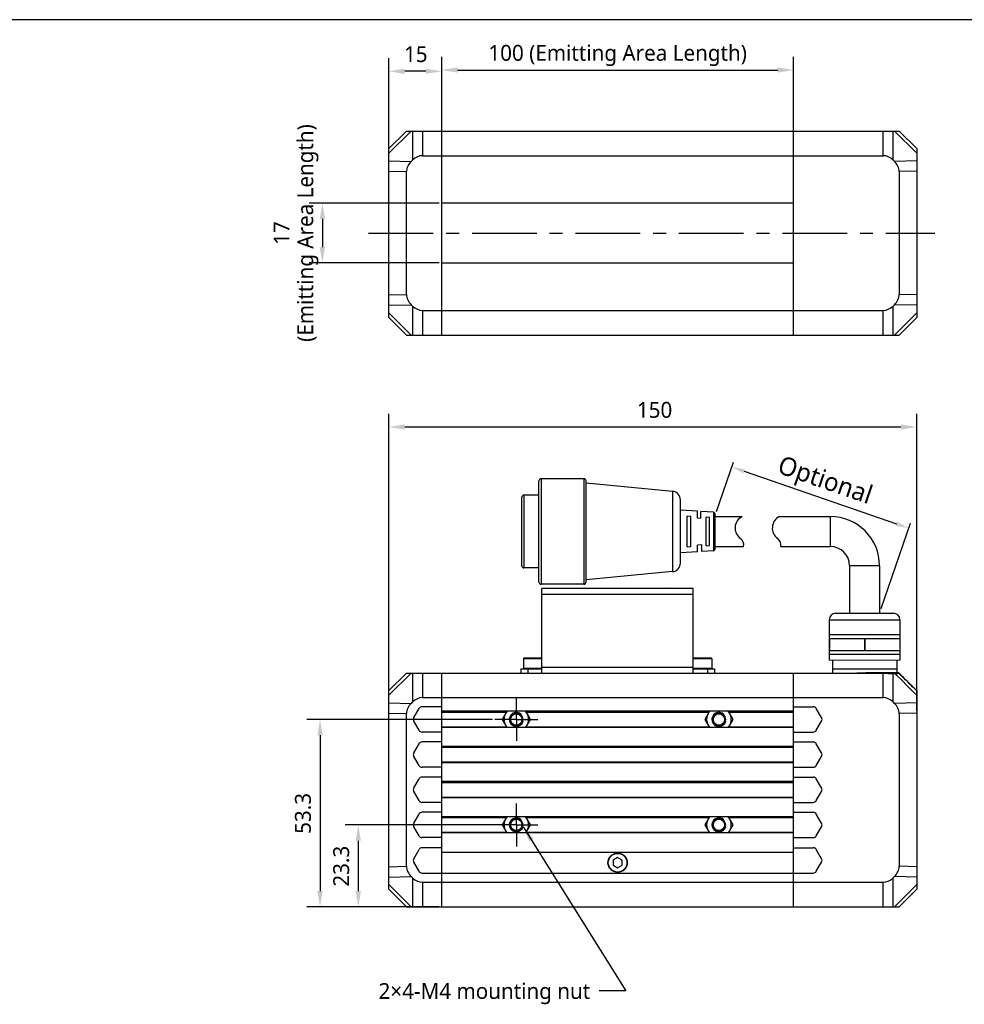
# Model space of a CAD drawing. Header units: millimetres. Extents: x -44 to 512, y 103 to 386.
# Tile 3 of 4: x 65 to 244, y 199 to 386. Entities that reach past the tile are written whole.
import ezdxf
from ezdxf.enums import TextEntityAlignment as Align

# ---------------------------------------------------------------- set-up
doc = ezdxf.new("R2010")
doc.units = ezdxf.units.MM
doc.header["$LTSCALE"] = 32.67
doc.header["$PDMODE"] = 3
doc.header["$PDSIZE"] = 8
doc.linetypes.add('CENTER', pattern=[0.6, 0.375, -0.075, 0.075, -0.075])
doc.layers.get('0').update_dxf_attribs({"linetype": 'CONTINUOUS'})
doc.layers.get('Defpoints').update_dxf_attribs({"linetype": 'CONTINUOUS'})
for name, color, linetype in [('00_COMPONENTS', 7, 'CONTINUOUS'), ('03_ALL_AXES', 7, 'CONTINUOUS'), ('3_ALL_AXES', 7, 'CONTINUOUS'), ('50_ALL_DETAILS', 7, 'CONTINUOUS'), ('51__DRAFT_DIMS', 7, 'CONTINUOUS')]:
    doc.layers.add(name, color=color, linetype=linetype)
doc.layers.add('标注', color=3, linetype='CONTINUOUS', lineweight=25)
doc.layers.add('粗实线', color=7, linetype='CONTINUOUS', lineweight=30)
doc.styles.get("Standard").update_dxf_attribs({"font": 'Roboto-Regular.ttf'})
doc.dimstyles.new('CST Standard', dxfattribs={"dimtxt": 3.5, "dimasz": 2.5, "dimexe": 1, "dimexo": 1, "dimgap": 0.6, "dimtad": 1, "dimtoh": 1, "dimdsep": 46, "dimtxsty": 'STANDARD', "dimcen": -2.5, "dimdle": 5, "dimadec": 1, "dimazin": 2, "dimtfac": 1, "dimtofl": 0, "dimtmove": 0, "dimatfit": 0, "dimfxl": 1, "dimtolj": 1, "dimarcsym": 0})
doc.dimstyles.new('DIMSTYLE_1', dxfattribs={"dimtxt": 3, "dimasz": 3, "dimexe": 2.5, "dimexo": 0.5, "dimgap": 0.75, "dimtad": 1, "dimlfac": 1.5, "dimdsep": 46, "dimtxsty": 'STANDARD', "dimblk": '_FILLED', "dimblk1": '_FILLED', "dimblk2": '_FILLED', "dimcen": 0.09, "dimclrt": 3, "dimazin": 2, "dimtp": 0.5, "dimtm": 0.5, "dimtfac": 1, "dimtofl": 0, "dimtmove": 0, "dimatfit": 3, "dimldrblk": '_FILLED', "dimfxl": 1, "dimtolj": 1, "dimarcsym": 0})
doc.dimstyles.new('DIMSTYLE_2', dxfattribs={"dimtxt": 3, "dimasz": 3, "dimexe": 2.5, "dimexo": 0.5, "dimgap": 0.75, "dimtad": 1, "dimlfac": 1.5, "dimdsep": 46, "dimtxsty": 'STANDARD', "dimblk": '_FILLED', "dimblk1": '_FILLED', "dimblk2": '_FILLED', "dimcen": 0.09, "dimclrt": 3, "dimazin": 2, "dimtp": 0.3, "dimtm": 0.3, "dimtfac": 1, "dimtofl": 0, "dimtmove": 0, "dimatfit": 3, "dimldrblk": '_FILLED', "dimfxl": 1, "dimtolj": 1, "dimarcsym": 0})
doc.dimstyles.new('DIMSTYLE_4', dxfattribs={"dimtxt": 3, "dimasz": 3, "dimexe": 2.5, "dimexo": 0.5, "dimgap": 0.75, "dimtad": 1, "dimlfac": 1.5, "dimdsep": 46, "dimtxsty": 'STANDARD', "dimblk": '_FILLED', "dimblk1": '_FILLED', "dimblk2": '_FILLED', "dimcen": 0.09, "dimclrt": 3, "dimazin": 2, "dimtp": 0.2, "dimtm": 0.2, "dimtfac": 1, "dimtofl": 0, "dimtmove": 0, "dimatfit": 3, "dimldrblk": '_FILLED', "dimfxl": 1, "dimtolj": 1, "dimarcsym": 0})
doc.dimstyles.get("Standard").update_dxf_attribs({"dimtxt": 3, "dimasz": 3, "dimexe": 2.5, "dimexo": 0.5, "dimtad": 1, "dimdsep": 46, "dimtxsty": 'STANDARD', "dimblk": '_FILLED', "dimblk1": '_FILLED', "dimblk2": '_FILLED', "dimcen": 0.09, "dimclrt": 3, "dimazin": 2, "dimtol": 1, "dimtp": 0.01, "dimtm": 0.01, "dimtfac": 1, "dimtofl": 0, "dimtmove": 0, "dimatfit": 3, "dimldrblk": '_FILLED', "dimfxl": 1, "dimtolj": 1, "dimarcsym": 0})

# ---------------------------------------------------------------- blocks, each defined once
blk = doc.blocks.new('_FILLED')
at = {"color": 0, "linetype": 'ByBlock'}
blk.add_solid([(0, 0), (-1, 0.167), (-1, -0.167)], dxfattribs=at)
blk = doc.blocks.new('*D1')
at = {"layer": '51__DRAFT_DIMS', "color": 0, "lineweight": -2}
for p, q in [((135.38, 254.65), (135.38, 310.88)), ((235.38, 254.65), (235.38, 310.88)), ((138.38, 308.38), (232.38, 308.38))]:
    blk.add_line(p, q, dxfattribs=at)
at = {"layer": 'Defpoints', "color": 0}
for p in [(235.38, 308.38), (135.38, 254.15), (235.38, 254.15)]:
    blk.add_point(p, dxfattribs=at)
at = {"layer": '51__DRAFT_DIMS', "color": 0, "linetype": 'ByBlock', "lineweight": -2, "xscale": 3, "yscale": 3, "zscale": 3, "rotation": 180}
blk.add_blockref('_FILLED', (135.38, 308.38), dxfattribs=at)
at = {"layer": '51__DRAFT_DIMS', "color": 0, "linetype": 'ByBlock', "lineweight": -2, "xscale": 3, "yscale": 3, "zscale": 3}
blk.add_blockref('_FILLED', (235.38, 308.38), dxfattribs=at)
at = {"layer": '51__DRAFT_DIMS', "color": 3, "insert": (185.71, 313.13), "char_height": 3, "attachment_point": 2, "line_spacing_factor": 0.9}
blk.add_mtext('\\A1;150', dxfattribs=at)
blk = doc.blocks.new('*D7')
at = {"layer": '51__DRAFT_DIMS', "color": 0, "lineweight": -2}
for p, q in [((144.88, 350.82), (120.27, 350.82)), ((122.77, 347.82), (122.77, 342.49)), ((144.88, 339.49), (120.27, 339.49))]:
    blk.add_line(p, q, dxfattribs=at)
at = {"layer": 'Defpoints', "color": 0}
for p in [(145.38, 350.82), (122.77, 339.49), (145.38, 339.49)]:
    blk.add_point(p, dxfattribs=at)
at = {"layer": '51__DRAFT_DIMS', "color": 0, "linetype": 'ByBlock', "lineweight": -2, "xscale": 3, "yscale": 3, "zscale": 3}
for p, rotation in [((122.77, 350.82), 90), ((122.77, 339.49), 270)]:
    blk.add_blockref('_FILLED', p, dxfattribs=dict(at, rotation=rotation))
at = {"layer": '51__DRAFT_DIMS', "color": 3, "insert": (113.52, 345.15), "char_height": 3, "attachment_point": 2, "rotation": 90, "line_spacing_factor": 0.9}
blk.add_mtext('\\A1;17\\P(Emitting Area Length)', dxfattribs=at)
blk = doc.blocks.new('*D8')
at = {"layer": '51__DRAFT_DIMS', "color": 0, "lineweight": -2}
for p, q in [((145.38, 360.32), (145.38, 378.56)), ((212.04, 360.32), (212.04, 378.56)), ((148.38, 376.06), (209.04, 376.06))]:
    blk.add_line(p, q, dxfattribs=at)
at = {"layer": 'Defpoints', "color": 0}
for p in [(212.04, 376.06), (145.38, 359.82), (212.04, 359.82)]:
    blk.add_point(p, dxfattribs=at)
at = {"layer": '51__DRAFT_DIMS', "color": 0, "linetype": 'ByBlock', "lineweight": -2, "xscale": 3, "yscale": 3, "zscale": 3, "rotation": 180}
blk.add_blockref('_FILLED', (145.38, 376.06), dxfattribs=at)
at = {"layer": '51__DRAFT_DIMS', "color": 0, "linetype": 'ByBlock', "lineweight": -2, "xscale": 3, "yscale": 3, "zscale": 3}
blk.add_blockref('_FILLED', (212.04, 376.06), dxfattribs=at)
at = {"layer": '51__DRAFT_DIMS', "color": 3, "insert": (178.71, 380.81), "char_height": 3, "attachment_point": 2, "line_spacing_factor": 0.9}
blk.add_mtext('\\A1;100 (Emitting Area Length)', dxfattribs=at)
blk = doc.blocks.new('*D9')
at = {"layer": '51__DRAFT_DIMS', "color": 0, "lineweight": -2}
for p, q in [((135.38, 357.4), (135.38, 378.32)), ((145.38, 360.32), (145.38, 378.32)), ((142.38, 375.82), (138.38, 375.82))]:
    blk.add_line(p, q, dxfattribs=at)
at = {"layer": 'Defpoints', "color": 0}
for p in [(135.38, 375.82), (145.38, 359.82), (135.38, 356.9)]:
    blk.add_point(p, dxfattribs=at)
at = {"layer": '51__DRAFT_DIMS', "color": 0, "linetype": 'ByBlock', "lineweight": -2, "xscale": 3, "yscale": 3, "zscale": 3, "rotation": 180}
blk.add_blockref('_FILLED', (135.38, 375.82), dxfattribs=at)
at = {"layer": '51__DRAFT_DIMS', "color": 0, "linetype": 'ByBlock', "lineweight": -2, "xscale": 3, "yscale": 3, "zscale": 3}
blk.add_blockref('_FILLED', (145.38, 375.82), dxfattribs=at)
at = {"layer": '51__DRAFT_DIMS', "color": 3, "insert": (140.46, 380.57), "char_height": 3, "attachment_point": 2, "line_spacing_factor": 0.9}
blk.add_mtext('\\A1;15', dxfattribs=at)
blk = doc.blocks.new('*D15')
at = {"layer": 'Defpoints', "color": 0}
for p in [(197.1, 291.41), (233.91, 289.21), (228.33, 273.06)]:
    blk.add_point(p, dxfattribs=at)
at = {"layer": '标注', "color": 0, "linetype": 'Continuous', "lineweight": -2, "ltscale": 3}
for p, q in [((197.42, 292.36), (200.66, 301.74)), ((202.7, 299.98), (231.54, 290.03)), ((228.66, 274), (234.23, 290.15))]:
    blk.add_line(p, q, dxfattribs=at)
at = {"layer": '标注', "color": 0}
for points in [[(202.83, 300.37), (202.56, 299.58), (200.33, 300.79)], [(231.41, 289.63), (231.68, 290.42), (233.91, 289.21)]]:
    blk.add_solid(points, dxfattribs=at)
at = {"layer": '标注', "color": 7, "insert": (217.88, 297.85), "char_height": 3.5, "attachment_point": 5, "rotation": 340.9636}
blk.add_mtext('\\A1;Optional', dxfattribs=at)
blk = doc.blocks.new('*D16')
at = {"layer": '51__DRAFT_DIMS', "color": 0, "lineweight": -2}
for p, q in [((155.57, 232.93), (127.07, 232.93)), ((129.57, 229.93), (129.57, 220.4)), ((144.81, 217.4), (127.07, 217.4))]:
    blk.add_line(p, q, dxfattribs=at)
at = {"layer": 'Defpoints', "color": 0}
for p in [(156.07, 232.93), (129.57, 217.4), (145.31, 217.4)]:
    blk.add_point(p, dxfattribs=at)
at = {"layer": '51__DRAFT_DIMS', "color": 0, "linetype": 'ByBlock', "lineweight": -2, "xscale": 3, "yscale": 3, "zscale": 3}
for p, rotation in [((129.57, 232.93), 90), ((129.57, 217.4), 270)]:
    blk.add_blockref('_FILLED', p, dxfattribs=dict(at, rotation=rotation))
at = {"layer": '51__DRAFT_DIMS', "color": 3, "insert": (124.82, 225.11), "char_height": 3, "attachment_point": 2, "rotation": 90, "line_spacing_factor": 0.9}
blk.add_mtext('\\A1;23.3', dxfattribs=at)
blk = doc.blocks.new('*D17')
at = {"layer": '51__DRAFT_DIMS', "color": 0, "lineweight": -2}
for p, q in [((154.99, 252.93), (119.82, 252.93)), ((122.32, 249.93), (122.32, 220.4)), ((144.81, 217.4), (119.82, 217.4))]:
    blk.add_line(p, q, dxfattribs=at)
at = {"layer": 'Defpoints', "color": 0}
for p in [(155.49, 252.93), (122.32, 217.4), (145.31, 217.4)]:
    blk.add_point(p, dxfattribs=at)
at = {"layer": '51__DRAFT_DIMS', "color": 0, "linetype": 'ByBlock', "lineweight": -2, "xscale": 3, "yscale": 3, "zscale": 3}
for p, rotation in [((122.32, 252.93), 89.99999999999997), ((122.32, 217.4), 270)]:
    blk.add_blockref('_FILLED', p, dxfattribs=dict(at, rotation=rotation))
at = {"layer": '51__DRAFT_DIMS', "color": 3, "insert": (117.57, 235.12), "char_height": 3, "attachment_point": 2, "rotation": 90, "line_spacing_factor": 0.9}
blk.add_mtext('\\A1;53.3', dxfattribs=at)

msp = doc.modelspace()

# ---------------------------------------------------------------- linework, layer by layer
at = {"color": 7}
msp.add_line((512.3029, 385.6008), (-43.7107, 385.6008), dxfattribs=at)
msp.add_line((232.1917, 271.8398), (232.1917, 264.1882))
at = {"layer": '00_COMPONENTS', "color": 7}
for p, q in [((135.3771, 361.1526), (138.7105, 364.486)), ((138.7105, 364.486), (232.0438, 364.486)), ((145.3771, 325.8193), (145.3771, 364.486)), ((212.0438, 325.8193), (212.0438, 364.486)), ((235.3771, 361.1526), (232.0438, 364.486)), ((135.3771, 329.1526), (135.3771, 361.1526)), ((235.3771, 361.1526), (235.3771, 329.1526)), ((139.8573, 358.9898), (139.5938, 358.7336)), ((141.7458, 359.8193), (229.0085, 359.8193)), ((231.1605, 358.7336), (230.8969, 358.9898)), ((138.7105, 333.5025), (138.7105, 356.8028)), ((232.0438, 356.8028), (232.0438, 333.5025)), ((212.0438, 350.8193), (145.3771, 350.8193)), ((145.3771, 339.486), (212.0438, 339.486)), ((139.5938, 331.5717), (139.8573, 331.3154)), ((141.7458, 330.486), (229.0085, 330.486)), ((230.8969, 331.3154), (231.1605, 331.5717)), ((135.3771, 329.1526), (138.7105, 325.8193)), ((235.3771, 329.1526), (232.0438, 325.8193)), ((138.7105, 325.8193), (232.0438, 325.8193)), ((164.3771, 261.7399), (164.3771, 277.7399)), ((193.0438, 277.7399), (164.3771, 277.7399)), ((167.1105, 277.8075), (167.0438, 277.7408)), ((167.1105, 277.8075), (168.9771, 277.8075)), ((168.9771, 277.8075), (169.0438, 277.7408)), ((188.4438, 277.8075), (188.3771, 277.7408)), ((188.4438, 277.8075), (190.3105, 277.8075)), ((190.3105, 277.8075), (190.3771, 277.7408)), ((193.0438, 261.7399), (193.0438, 277.7399)), ((160.8771, 264.4732), (160.8771, 262.6065)), ((164.3771, 264.5399), (160.9438, 264.5399)), ((196.4771, 264.5399), (193.0438, 264.5399)), ((196.5438, 264.4732), (196.5438, 262.6065)), ((135.3771, 258.4065), (138.7105, 261.7399)), ((138.7105, 261.7399), (231.9097, 261.7399)), ((145.3771, 217.4065), (145.3771, 261.7399)), ((160.3771, 262.5399), (160.3771, 261.7399)), ((160.3771, 262.5399), (164.3771, 262.5399)), ((193.0438, 262.5399), (197.0438, 262.5399)), ((197.0438, 262.5399), (197.0438, 261.7399)), ((212.0438, 217.4065), (212.0438, 261.7399)), ((231.9438, 261.7732), (225.7105, 261.7732)), ((231.9438, 261.7352), (231.9438, 261.7732)), ((135.3771, 220.7399), (135.3771, 258.4065)), ((235.3375, 258.4065), (235.3771, 258.4065)), ((235.3771, 258.4065), (235.3771, 220.7399)), ((139.8573, 256.2437), (139.5938, 255.9875)), ((141.7458, 257.0732), (229.0085, 257.0732)), ((231.1605, 255.9875), (230.8969, 256.2437)), ((138.7105, 225.0897), (138.7105, 254.0567)), ((140.0798, 253.2732), (141.0805, 255.0065)), ((145.3771, 255.3399), (141.6579, 255.3399)), ((212.0438, 254.4732), (145.3771, 254.4732)), ((157.7082, 254.4732), (156.823, 252.9399)), ((162.2116, 252.9399), (161.3263, 254.4732)), ((196.0947, 254.4732), (195.2094, 252.9399)), ((200.598, 252.9399), (199.7127, 254.4732)), ((212.0438, 255.3399), (215.7631, 255.3399)), ((217.3412, 253.2732), (216.3404, 255.0065)), ((232.0438, 254.0567), (232.0438, 225.0897)), ((141.0805, 250.8732), (140.0798, 252.6065)), ((156.823, 252.9399), (157.7082, 251.4065)), ((161.3263, 251.4065), (162.2116, 252.9399)), ((195.2094, 252.9399), (196.0947, 251.4065)), ((199.7127, 251.4065), (200.598, 252.9399)), ((216.3404, 250.8732), (217.3412, 252.6065)), ((145.3771, 250.5399), (141.6579, 250.5399)), ((212.0438, 251.4065), (145.3771, 251.4065)), ((212.0438, 250.5399), (215.7631, 250.5399)), ((140.0798, 246.6065), (141.0805, 248.3399)), ((145.3771, 248.6732), (141.6579, 248.6732)), ((212.0438, 248.6732), (215.7631, 248.6732)), ((217.3412, 246.6065), (216.3404, 248.3399)), ((212.0438, 247.8065), (145.3771, 247.8065)), ((141.0805, 244.2065), (140.0798, 245.9399)), ((212.0438, 244.7399), (145.3771, 244.7399)), ((216.3404, 244.2065), (217.3412, 245.9399)), ((145.3771, 243.8732), (141.6579, 243.8732)), ((212.0438, 243.8732), (215.7631, 243.8732)), ((140.0798, 239.9399), (141.0805, 241.6732)), ((145.3771, 242.0065), (141.6579, 242.0065)), ((212.0438, 241.1399), (145.3771, 241.1399)), ((212.0438, 242.0065), (215.7631, 242.0065)), ((217.3412, 239.9399), (216.3404, 241.6732)), ((141.0805, 237.5399), (140.0798, 239.2732)), ((216.3404, 237.5399), (217.3412, 239.2732)), ((145.3771, 237.2065), (141.6579, 237.2065)), ((212.0438, 238.0732), (145.3771, 238.0732)), ((212.0438, 237.2065), (215.7631, 237.2065)), ((145.3771, 235.3399), (141.6579, 235.3399)), ((212.0438, 235.3399), (215.7631, 235.3399)), ((140.0798, 233.2732), (141.0805, 235.0065)), ((212.0438, 234.4732), (145.3771, 234.4732)), ((157.7082, 234.4732), (156.823, 232.9399)), ((162.2116, 232.9399), (161.3263, 234.4732)), ((196.0947, 234.4732), (195.2094, 232.9399)), ((200.598, 232.9399), (199.7127, 234.4732)), ((217.3412, 233.2732), (216.3404, 235.0065)), ((141.0805, 230.8732), (140.0798, 232.6065)), ((156.823, 232.9399), (157.7082, 231.4065)), ((161.3263, 231.4065), (162.2116, 232.9399)), ((195.2094, 232.9399), (196.0947, 231.4065)), ((199.7127, 231.4065), (200.598, 232.9399)), ((216.3404, 230.8732), (217.3412, 232.6065)), ((145.3771, 230.5399), (141.6579, 230.5399)), ((212.0438, 231.4065), (145.3771, 231.4065)), ((212.0438, 230.5399), (215.7631, 230.5399)), ((140.0798, 226.5399), (141.0805, 228.2732)), ((145.3771, 228.6065), (141.6579, 228.6065)), ((212.0438, 228.6065), (215.7631, 228.6065)), ((217.3412, 226.5399), (216.3404, 228.2732)), ((212.0438, 227.7399), (145.3771, 227.7399)), ((178.7105, 226.7382), (177.8771, 226.2571)), ((177.8771, 226.2571), (177.8771, 225.2949)), ((179.5438, 226.2571), (178.7105, 226.7382)), ((179.5438, 225.2949), (179.5438, 226.2571)), ((141.0805, 224.1399), (140.0798, 225.8732)), ((177.8771, 225.2949), (178.7105, 224.8137)), ((178.7105, 224.8137), (179.5438, 225.2949)), ((216.3404, 224.1399), (217.3412, 225.8732)), ((139.5938, 223.1589), (139.8573, 222.9027)), ((141.6579, 223.8065), (215.7631, 223.8065)), ((230.8969, 222.9027), (231.1605, 223.1589)), ((135.3771, 220.7399), (138.7105, 217.4065)), ((141.7458, 222.0732), (229.0085, 222.0732)), ((235.3771, 220.7399), (232.0438, 217.4065)), ((138.7105, 217.4065), (232.0438, 217.4065))]:
    msp.add_line(p, q, dxfattribs=at)
at = {"layer": '00_COMPONENTS', "color": 4}
for p, q in [((135.3771, 360.2693), (139.5938, 364.486)), ((139.8573, 364.486), (139.8573, 358.9898)), ((141.7458, 364.486), (141.7458, 359.8193)), ((229.0085, 359.8193), (229.0085, 364.486)), ((230.8969, 358.9898), (230.8969, 364.486)), ((235.3771, 360.2693), (231.1605, 364.486)), ((135.3771, 358.8505), (139.5938, 358.7336)), ((235.3771, 358.8505), (231.1605, 358.7336)), ((135.3771, 356.8952), (138.7105, 356.8028)), ((235.3771, 356.8952), (232.0438, 356.8028)), ((135.3771, 333.41), (138.7105, 333.5025)), ((235.3771, 333.41), (232.0438, 333.5025)), ((135.3771, 331.4548), (139.5938, 331.5717)), ((139.8573, 331.3154), (139.8573, 325.8193)), ((141.7458, 330.486), (141.7458, 325.8193)), ((229.0085, 325.8193), (229.0085, 330.486)), ((230.8969, 325.8193), (230.8969, 331.3154)), ((235.3771, 331.4548), (231.1605, 331.5717)), ((135.3771, 330.036), (139.5938, 325.8193)), ((235.3771, 330.036), (231.1605, 325.8193)), ((193.0438, 276.6065), (164.3771, 276.6065)), ((167.2105, 277.8075), (167.2105, 277.7399)), ((168.8771, 277.8075), (168.8771, 277.7399)), ((188.5438, 277.8075), (188.5438, 277.7399)), ((190.2105, 277.8075), (190.2105, 277.7399)), ((160.8771, 264.4732), (164.3771, 264.4732)), ((193.0438, 264.4732), (196.5438, 264.4732)), ((135.3771, 257.5232), (139.5938, 261.7399)), ((139.8573, 261.7399), (139.8573, 256.2437)), ((141.7458, 261.7399), (141.7458, 257.0732)), ((164.3771, 262.6065), (160.8771, 262.6065)), ((161.7105, 262.5399), (161.7105, 261.7399)), ((164.3771, 262.8732), (193.0438, 262.8732)), ((196.5438, 262.6065), (193.0438, 262.6065)), ((195.7105, 262.5399), (195.7105, 261.7399)), ((212.0438, 261.6813), (229.0085, 261.6813)), ((229.0085, 257.0732), (229.0085, 261.7399)), ((229.0085, 261.6813), (229.1379, 261.6812)), ((230.8969, 261.6564), (231.2497, 261.6564)), ((230.8969, 256.2437), (230.8969, 261.6564)), ((231.2497, 261.6564), (231.8649, 261.6746)), ((231.3162, 261.6584), (231.348, 261.6593)), ((231.4089, 261.6612), (231.6115, 261.6672)), ((231.6115, 261.6672), (231.7037, 261.6699)), ((231.7269, 261.6706), (231.7731, 261.6719)), ((231.7962, 261.6726), (231.8422, 261.6739)), ((231.8649, 261.6746), (232.0464, 261.6798)), ((232.0297, 261.6795), (232.0464, 261.6798)), ((232.0464, 261.6798), (232.0508, 261.6816)), ((135.3771, 256.1044), (139.5938, 255.9875)), ((235.3771, 256.1044), (231.1605, 255.9875)), ((135.3771, 254.1491), (138.7105, 254.0567)), ((145.3771, 254.3399), (157.6312, 254.3399)), ((161.4033, 254.3399), (196.0177, 254.3399)), ((199.7897, 254.3399), (212.0438, 254.3399)), ((235.3771, 254.1491), (232.0438, 254.0567)), ((145.3771, 251.5399), (157.6312, 251.5399)), ((161.4033, 251.5399), (196.0177, 251.5399)), ((199.7897, 251.5399), (212.0438, 251.5399)), ((145.3771, 247.6732), (212.0438, 247.6732)), ((145.3771, 244.8732), (212.0438, 244.8732)), ((145.3771, 241.0065), (212.0438, 241.0065)), ((145.3771, 238.2065), (212.0438, 238.2065)), ((145.3771, 234.3399), (157.6312, 234.3399)), ((161.4033, 234.3399), (196.0177, 234.3399)), ((199.7897, 234.3399), (212.0438, 234.3399)), ((145.3771, 231.5399), (157.6312, 231.5399)), ((161.4033, 231.5399), (196.0177, 231.5399)), ((199.7897, 231.5399), (212.0438, 231.5399)), ((135.3771, 224.9973), (138.7105, 225.0897)), ((235.3771, 224.9973), (232.0438, 225.0897)), ((135.3771, 223.042), (139.5938, 223.1589)), ((139.8573, 222.9027), (139.8573, 217.4065)), ((230.8969, 217.4065), (230.8969, 222.9027)), ((235.3771, 223.042), (231.1605, 223.1589)), ((135.3771, 221.6232), (139.5938, 217.4065)), ((141.7458, 222.0732), (141.7458, 217.4065)), ((229.0085, 217.4065), (229.0085, 222.0732)), ((235.3771, 221.6232), (231.1605, 217.4065))]:
    msp.add_line(p, q, dxfattribs=at)
at = {"layer": '00_COMPONENTS', "color": 7}
for points in [[(233.0278, 260.7094), (232.6434, 261.0919), (232.2631, 261.4703), (232.0508, 261.6816)], [(235.3415, 258.4065), (235.0091, 258.7374), (234.6049, 259.1398), (234.2046, 259.5382), (233.8084, 259.9326), (233.0278, 260.7094)]]:
    msp.add_lwpolyline(points, dxfattribs=at)
for centre, radius in [((159.5173, 252.9399), 1.214), ((159.5173, 252.9399), 1.0807), ((197.9037, 252.9399), 1.214), ((197.9037, 252.9399), 1.0807), ((159.5173, 232.9399), 1.214), ((159.5173, 232.9399), 1.0807), ((197.9037, 232.9399), 1.214), ((197.9037, 232.9399), 1.0807), ((178.7105, 225.7732), 1.8333)]:
    msp.add_circle(centre, radius, dxfattribs=at)
at = {"layer": '00_COMPONENTS', "color": 4}
msp.add_circle((178.7105, 225.7732), 1.7667, dxfattribs=at)
at = {"layer": '00_COMPONENTS', "color": 7}
for centre, radius, start, end in [((160.9438, 264.4732), 0.0667, 90, 180), ((196.4771, 264.4732), 0.0667, 0, 90), ((160.9438, 262.6065), 0.0667, 180, 270), ((196.4771, 262.6065), 0.0667, 270, 360), ((231.9097, 261.5399), 0.2, 45.142107, 90), ((141.6579, 254.6732), 0.6667, 90, 150), ((159.5173, 252.9399), 2.3333, 138.90566, 221.09434), ((159.5173, 252.9399), 2.3333, 318.90566, 41.09434), ((197.9037, 252.9399), 2.3333, 138.90566, 221.09434), ((197.9037, 252.9399), 2.3333, 318.90566, 41.09434), ((215.7631, 254.6732), 0.6667, 30, 90), ((140.6571, 252.9399), 0.6667, 150, 210), ((216.7638, 252.9399), 0.6667, 330, 30), ((141.6579, 251.2065), 0.6667, 210, 270), ((215.7631, 251.2065), 0.6667, 270, 330), ((141.6579, 248.0065), 0.6667, 90, 150), ((215.7631, 248.0065), 0.6667, 30, 90), ((140.6571, 246.2732), 0.6667, 150, 210), ((216.7638, 246.2732), 0.6667, 330, 30), ((141.6579, 244.5399), 0.6667, 210, 270), ((215.7631, 244.5399), 0.6667, 270, 330), ((141.6579, 241.3399), 0.6667, 90, 150), ((215.7631, 241.3399), 0.6667, 30, 90), ((140.6571, 239.6065), 0.6667, 150, 210), ((216.7638, 239.6065), 0.6667, 330, 30), ((141.6579, 237.8732), 0.6667, 210, 270), ((215.7631, 237.8732), 0.6667, 270, 330), ((141.6579, 234.6732), 0.6667, 90, 150), ((215.7631, 234.6732), 0.6667, 30, 90), ((159.5173, 232.9399), 2.3333, 138.90566, 221.09434), ((159.5173, 232.9399), 2.3333, 318.90566, 41.09434), ((197.9037, 232.9399), 2.3333, 138.90566, 221.09434), ((197.9037, 232.9399), 2.3333, 318.90566, 41.09434), ((140.6571, 232.9399), 0.6667, 150, 210), ((216.7638, 232.9399), 0.6667, 330, 30), ((141.6579, 231.2065), 0.6667, 210, 270), ((215.7631, 231.2065), 0.6667, 270, 330), ((141.6579, 227.9399), 0.6667, 90, 150), ((215.7631, 227.9399), 0.6667, 30, 90), ((140.6571, 226.2065), 0.6667, 150, 210), ((178.7105, 225.7732), 0.9333, 147.570648, 153.234499), ((178.7105, 225.7732), 0.9333, 87.023371, 93.565993), ((178.7105, 225.7732), 0.9333, 27.897168, 33.565993), ((216.7638, 226.2065), 0.6667, 330, 30), ((141.6579, 224.4732), 0.6667, 210, 270), ((178.7105, 225.7732), 0.9333, 207.791836, 212.906766), ((178.7105, 225.7732), 0.9333, 267.574511, 272.906766), ((178.7105, 225.7732), 0.9333, 328.115076, 333.234499), ((215.7631, 224.4732), 0.6667, 270, 330)]:
    msp.add_arc(centre, radius, start, end, dxfattribs=at)
at = {"layer": '00_COMPONENTS', "color": 4}
for centre, radius, start, end in [((231.9071, 261.5504), 0.1895, 83.760988, 89.987938), ((159.5173, 252.9399), 1.3333, 45, 345), ((197.9037, 252.9399), 1.3333, 45, 345), ((159.5173, 232.9399), 1.3333, 45, 345), ((197.9037, 232.9399), 1.3333, 45, 345)]:
    msp.add_arc(centre, radius, start, end, dxfattribs=at)
at = {"layer": '00_COMPONENTS', "color": 7}
for centre, major_axis, ratio, start_param, end_param in [((143.4245, 356.7374), (4.7131, -0.1307), 0.70697091, 2.53902597, 3.16119316), ((141.7458, 355.1053), (0, -4.714), 0.70710678, 3.14159265, 3.74388), ((229.0085, 355.1053), (0, 4.714), 0.70710678, -0.60228735, 0), ((227.3298, 356.7374), (-4.7131, -0.1307), 0.70697091, 3.12199215, 3.74415934), ((143.4245, 333.5678), (4.7131, 0.1307), 0.70697091, 3.12199215, 3.74415934), ((227.3298, 333.5678), (-4.7131, 0.1307), 0.70697091, 2.53902597, 3.16119316), ((141.7458, 335.2), (0, -4.714), 0.70710678, -0.60228735, 0), ((229.0085, 335.2), (0, 4.714), 0.70710678, 3.14159265, 3.74388), ((143.4245, 253.9914), (4.7131, -0.1307), 0.70697091, 2.53902597, 3.16119316), ((141.7458, 252.3592), (0, -4.714), 0.70710678, 3.14159265, 3.74388), ((229.0085, 252.3592), (0, 4.714), 0.70710678, -0.60228735, 0), ((227.3298, 253.9914), (-4.7131, -0.1307), 0.70697091, 3.12199215, 3.74415934), ((143.4245, 225.155), (4.7131, 0.1307), 0.70697091, 3.12199215, 3.74415934), ((227.3298, 225.155), (-4.7131, 0.1307), 0.70697091, 2.53902597, 3.16119316), ((141.7458, 226.7872), (0, -4.714), 0.70710678, -0.60228735, 0), ((229.0085, 226.7872), (0, 4.714), 0.70710678, 3.14159265, 3.74388)]:
    msp.add_ellipse(centre, major_axis=major_axis, ratio=ratio, start_param=start_param, end_param=end_param, dxfattribs=at)
msp.add_open_spline([(223.7843, 261.7399), (223.9413, 261.7427), (224.5834, 261.7541), (225.2254, 261.7647), (225.7105, 261.7732)], degree=3, knots=[0, 0, 0, 0, 0.24453872, 1, 1, 1, 1], dxfattribs=at)
at = {"layer": '00_COMPONENTS', "color": 4}
for points, knots in [([(229.1379, 261.6812), (229.3003, 261.6809), (229.8867, 261.6781), (230.4731, 261.6688), (230.8969, 261.6564)], [0, 0, 0, 0, 0.27687511, 1, 1, 1, 1]), ([(230.7836, 261.7399), (230.8061, 261.7399), (230.8553, 261.721), (230.8852, 261.6799), (230.8969, 261.6564)], [0, 0, 0, 0, 0.4606288, 1, 1, 1, 1]), ([(231.1364, 261.7399), (231.1589, 261.7399), (231.208, 261.721), (231.2379, 261.6799), (231.2497, 261.6564)], [0, 0, 0, 0, 0.4606297, 1, 1, 1, 1])]:
    msp.add_open_spline(points, degree=3, knots=knots, dxfattribs=at)
for points in [[(235.3771, 257.5236), (234.0008, 258.9007), (232.625, 260.2783), (231.2497, 261.6564)], [(231.9277, 261.7387), (231.9716, 261.7339), (232.0159, 261.7117), (232.0464, 261.6798)], [(235.3375, 258.4065), (234.2406, 259.4978), (233.1436, 260.5888), (232.0464, 261.6798)]]:
    msp.add_open_spline(points, degree=3, dxfattribs=at)
at = {"layer": '03_ALL_AXES', "color": 1, "linetype": 'CENTER'}
msp.add_line((131.5226, 345.1526), (238.8314, 345.1526), dxfattribs=at)
at = {"layer": '3_ALL_AXES', "color": 1, "linetype": 'CENTER'}
for p, q in [((159.5173, 252.9399), (159.5173, 257.0205)), ((159.5173, 252.9399), (155.4366, 252.9399)), ((159.5173, 252.9399), (159.5173, 248.8592)), ((159.5173, 252.9399), (163.5979, 252.9399)), ((159.5173, 232.9399), (159.5173, 237.0205)), ((159.5173, 232.9399), (155.4366, 232.9399)), ((159.5173, 232.9399), (159.5173, 228.8592)), ((159.5173, 232.9399), (163.5979, 232.9399))]:
    msp.add_line(p, q, dxfattribs=at)
at = {"layer": '粗实线', "color": 7, "linetype": 'Continuous'}
for p, q in [((163.801, 278.9871), (163.801, 298.1492)), ((164.207, 298.5552), (164.207, 278.5811)), ((172.3275, 298.5552), (164.207, 298.5552)), ((172.3275, 298.5552), (172.3275, 278.5811)), ((172.7336, 278.9871), (172.7336, 298.1492)), ((189.1288, 296.1792), (172.7336, 297.7431)), ((160.5528, 282.0717), (160.5528, 295.0646)), ((160.9588, 295.4706), (160.9588, 281.6657)), ((163.801, 295.4706), (160.9588, 295.4706)), ((189.1288, 296.1792), (189.1288, 280.957)), ((190.5987, 282.5738), (190.5987, 294.5625)), ((193.8469, 292.4254), (190.5987, 292.6284)), ((191.898, 285.6853), (191.898, 291.4509)), ((192.5477, 291.4103), (191.898, 291.4509)), ((192.5477, 285.7259), (192.5477, 291.4103)), ((193.8469, 291.1309), (193.8469, 292.4254)), ((196.8667, 292.2366), (194.4966, 292.3848)), ((194.4966, 291.1154), (194.4966, 292.3847)), ((195.471, 285.8478), (195.471, 291.2884)), ((196.1194, 291.2479), (195.471, 291.2884)), ((196.1194, 285.8883), (196.1194, 291.2479)), ((196.8667, 292.2366), (196.8667, 284.8996)), ((197.0951, 291.9935), (197.0951, 285.1428)), ((197.0951, 291.4103), (202.2919, 291.4103)), ((201.1306, 291.4103), (202.2991, 291.4103)), ((209.3563, 291.4103), (218.9958, 291.4103)), ((218.9958, 291.4103), (218.9958, 285.7259)), ((193.8469, 291.1309), (194.4966, 291.1154)), ((191.898, 285.6853), (192.5477, 285.7259)), ((194.659, 286.0247), (193.8469, 286.0053)), ((193.8469, 284.7109), (193.8469, 286.0053)), ((194.659, 284.7617), (194.659, 286.0247)), ((195.471, 285.8478), (196.1194, 285.8883)), ((197.0951, 285.7259), (202.5696, 285.7259)), ((201.1306, 285.7259), (202.5695, 285.7259)), ((209.6268, 285.7259), (218.9958, 285.7259)), ((193.8469, 284.7109), (190.5987, 284.5079)), ((196.8667, 284.8996), (194.659, 284.7616)), ((228.3344, 282.0717), (222.65, 282.0717)), ((222.65, 282.0717), (222.65, 273.0579)), ((228.3344, 282.0717), (228.3344, 273.0579)), ((163.801, 281.6657), (160.9588, 281.6657)), ((189.1288, 280.957), (172.7336, 279.3931)), ((172.3275, 278.5811), (164.207, 278.5811)), ((220.0149, 273.0579), (230.9695, 273.0579)), ((218.7928, 271.8398), (218.7928, 268.2668)), ((218.7928, 271.8398), (232.1917, 271.8398)), ((218.7928, 269.0382), (232.1917, 269.0382)), ((218.7928, 268.2668), (218.7928, 265.993)), ((218.7928, 268.2668), (232.1917, 268.2668)), ((218.8299, 268.2668), (218.8299, 265.993)), ((225.4551, 268.2668), (225.4551, 265.993)), ((225.5293, 268.2668), (225.5293, 265.993)), ((218.7928, 265.993), (218.7928, 264.2065)), ((218.7928, 265.993), (232.1917, 265.993)), ((218.7928, 265.3028), (232.1917, 265.3028)), ((218.7977, 264.2065), (232.1917, 264.1882)), ((219.4018, 264.2065), (219.4018, 261.7399)), ((231.5826, 264.1891), (231.5826, 261.7399)), ((219.4018, 262.5012), (231.5826, 262.5012))]:
    msp.add_line(p, q, dxfattribs=at)
for centre, radius, start, end in [((164.207, 298.1492), 0.406, 90, 180), ((172.3275, 298.1492), 0.406, 0, 90), ((160.9588, 295.0646), 0.406, 90, 180), ((188.9746, 294.5625), 1.6241, 0, 84.551174), ((196.8515, 291.9935), 0.2436, 0, 86.423666), ((203.3939, 289.234), 2.4362, 116.699493, 234.752493), ((210.4511, 289.234), 2.4362, 116.699493, 234.752493), ((218.9958, 282.0717), 9.3386, 0, 90), ((201.1444, 286.0508), 1.4617, 347.160412, 54.752493), ((208.0105, 285.9775), 1.6358, 351.151757, 50.761148), ((218.9958, 282.0717), 3.6542, 0, 90), ((196.8515, 285.1428), 0.2436, 273.576334, 0), ((160.9588, 282.0717), 0.406, 180, 270), ((188.9746, 282.5738), 1.6241, 275.448826, 0), ((164.207, 278.9871), 0.406, 180, 270), ((172.3275, 278.9871), 0.406, 270, 0), ((220.0109, 271.8398), 1.2181, 90, 180), ((230.9736, 271.8398), 1.2181, 0, 90)]:
    msp.add_arc(centre, radius, start, end, dxfattribs=at)

# ---------------------------------------------------------------- texts
at = {"layer": '50_ALL_DETAILS', "color": 3}
msp.add_text('2×4-M4 mounting nut', height=3, dxfattribs=at).set_placement((173.5103, 199.9515), align=Align.RIGHT)

# ---------------------------------------------------------------- dimensions: what is measured, and where the dimension line sits
at = {"layer": '51__DRAFT_DIMS', "color": 4}
dim = msp.add_linear_dim(base=(212.0438, 376.0552), p1=(145.3771, 359.8193), p2=(212.0438, 359.8193), text='100 (Emitting Area Length)', dimstyle='DIMSTYLE_2', dxfattribs=at)
dim.commit()
dim.dimension.update_dxf_attribs({"geometry": '*D8', "text_midpoint": (178.7105, 376.0552), "dimtype": 160})
for base, p1, p2, angle, dimstyle, picture, middle in [((135.3771, 375.8215), (145.3771, 359.8193), (135.3771, 356.8952), 180, 'DIMSTYLE_4', '*D9', (140.4621, 375.8215)), ((122.3198, 217.4013), (155.4886, 252.9346), (145.3115, 217.4013), 270, 'DIMSTYLE_2', '*D17', (122.3198, 235.124)), ((129.5737, 217.4013), (156.0747, 232.9346), (145.3115, 217.4013), 270, 'DIMSTYLE_4', '*D16', (129.5737, 225.1064))]:
    dim = msp.add_linear_dim(base=base, p1=p1, p2=p2, angle=angle, dimstyle=dimstyle, dxfattribs=at)
    dim.commit()
    dim.dimension.update_dxf_attribs({"geometry": picture, "text_midpoint": middle, "dimtype": 160})
dim = msp.add_linear_dim(base=(122.767, 339.486), p1=(145.3771, 350.8193), p2=(145.3771, 339.486), angle=270, text='17\\P(Emitting Area Length)', dimstyle='DIMSTYLE_4', override={"dimtxsty": 'STANDARD'}, dxfattribs=at)
dim.commit()
dim.dimension.update_dxf_attribs({"geometry": '*D7', "text_midpoint": (122.767, 345.1526), "dimtype": 160})
dim = msp.add_linear_dim(base=(235.3771, 308.376), p1=(135.3771, 254.1491), p2=(235.3771, 254.1491), dimstyle='DIMSTYLE_1', dxfattribs=at)
dim.commit()
dim.dimension.update_dxf_attribs({"geometry": '*D1', "text_midpoint": (185.7128, 308.376), "dimtype": 160})
at = {"layer": '标注', "color": 9, "ltscale": 3}
dim = msp.add_linear_dim(base=(233.9074, 289.2096), p1=(197.0951, 291.4103), p2=(228.3344, 273.0579), angle=340.963611, text='Optional', dimstyle='CST Standard', override={"dimlfac": 2, "dimtxsty": 'STANDARD', "dimclrt": 7}, dxfattribs=at)
dim.commit()
dim.dimension.update_dxf_attribs({"geometry": '*D15', "text_midpoint": (216.923, 295.0699), "dimtype": 160})

# ---------------------------------------------------------------- leaders
at = {"layer": '50_ALL_DETAILS', "color": 4}
msp.add_leader([(160.8052, 232.5948), (180.2587, 201.4515), (175.1974, 201.4515)], dimstyle='STANDARD', override={"dimtad": 0}, dxfattribs=at)

doc.saveas('drawing.dxf')
